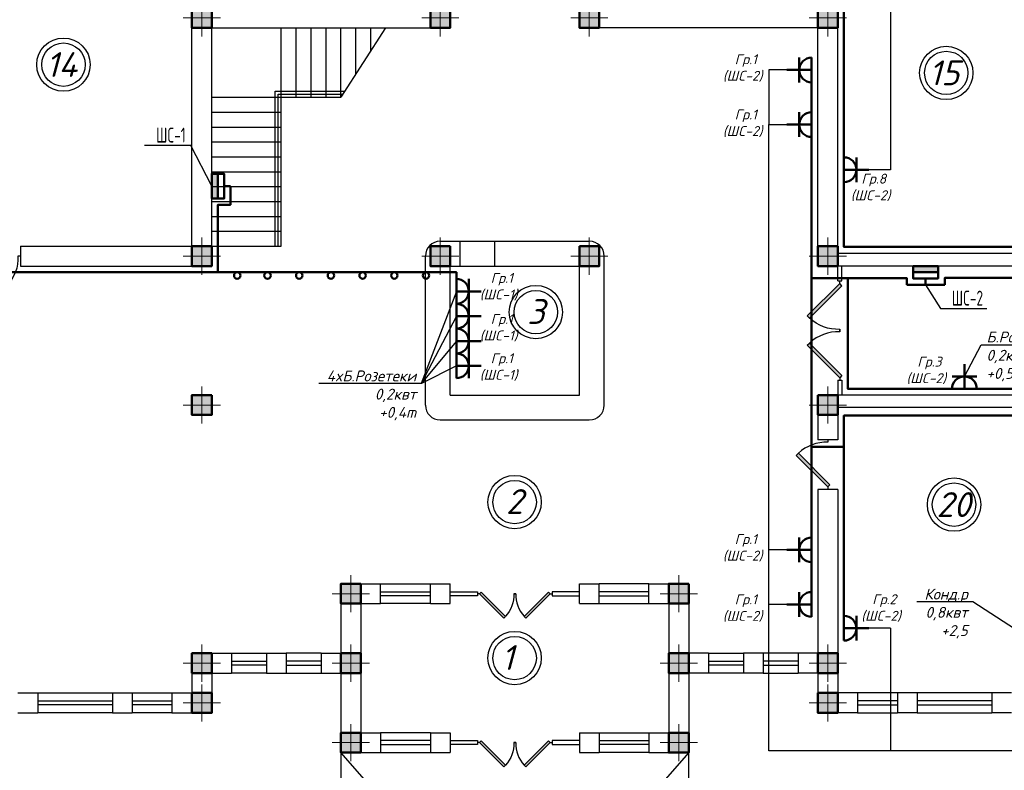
# Model space of a CAD drawing. Header units: millimetres. Extents: x 473009 to 2502882, y 456217 to 1153743.
# Tile 100 of 124: x 1985466 to 2005283, y 473093 to 488214. Entities that reach past the tile are written whole.
import ezdxf
from ezdxf import colors
from ezdxf.entities.mleader import LeaderData, LeaderLine
from ezdxf.math import Vec2, Vec3

# ---------------------------------------------------------------- set-up
doc = ezdxf.new("R2010")
doc.units = ezdxf.units.MM
doc.layers.add('kolonn', color=7, linetype='Continuous')
doc.layers.add('ТС ГММ', color=7, linetype='Continuous')
doc.layers.add('Электрика', color=1, linetype='Continuous', lineweight=50)
doc.layers.add('ЭО', color=2, linetype='Continuous', lineweight=40)
doc.styles.add('SPDS', font='spds.shx', dxfattribs={"width": 0.8, "height": 250})
doc.styles.add('SPDS1', font='spds.shx', dxfattribs={"width": 0.8})
doc.styles.get("Standard").update_dxf_attribs({"font": 'isocpeui.ttf'})
doc.styles.add('style Ecuper', font='isocpeui.ttf', dxfattribs={"height": 220})
doc.styles.add('ГОСТ 300', font='isocpeui.ttf', dxfattribs={"height": 250})

# ---------------------------------------------------------------- blocks, each defined once
blk = doc.blocks.new('jfgjhsdf')
blk.add_hatch(color=1).paths.add_polyline_path([(-593, 731), (-637, 687), (0, 50), (44, 94)])
at = {"color": 1}
for p, q in [((0, 1000), (0, 950)), ((0, 50), (0, 0))]:
    blk.add_line(p, q, dxfattribs=at)
blk.add_lwpolyline([(0, 50), (-637, 687), (-593, 731), (44, 94), (0, 50)], dxfattribs=at)
blk.add_arc((-33, 130), 821, 87.662, 132.9147, dxfattribs=at)
blk = doc.blocks.new('ghsdd')
at = {"ltscale": 50}
h = blk.add_hatch(color=256, dxfattribs=at)
h.paths.add_polyline_path([(0, 200), (-200, 200), (-200, 0), (0, 0)])
h.paths.add_polyline_path([(200, 0), (200, 200), (0, 200), (0, 0)])
h.paths.add_polyline_path([(0, 0), (-200, 0), (-200, -200), (0, -200)])
h.paths.add_polyline_path([(0, 0), (0, -200), (200, -200), (200, 0)])
at = {"lineweight": 0}
for p, q in [((0, -374), (0, 374)), ((-374, 0), (374, 0))]:
    blk.add_line(p, q, dxfattribs=at)
at = {"lineweight": 50, "ltscale": 50}
blk.add_lwpolyline([(200, 200), (200, -200), (-200, -200), (-200, 200), (200, 200)], dxfattribs=at)
blk = doc.blocks.new('розетка')
at = {"layer": 'Электрика', "ltscale": 20}
for p, q in [((0, 250), (0, -250)), ((250, 250), (250, -250)), ((0, 0), (500, 0))]:
    blk.add_line(p, q, dxfattribs=at)
blk.add_arc((0, 0), 250, 270, 90, dxfattribs=at)
blk = doc.blocks.new('_None')

msp = doc.modelspace()

# ---------------------------------------------------------------- hatches: boundary and pattern name
at = {"lineweight": 50}
h = msp.add_hatch(color=1, dxfattribs=at)
h.dxf.hatch_style = 1
h.paths.add_polyline_path([(1989456.1, 484610.8), (1989331.1, 484610.8), (1989331.1, 484969.3), (1989456.1, 484969.3)])
h.paths.add_polyline_path([(1989456.1, 484969.3), (1989331.1, 484969.3), (1989331.1, 485110.8), (1989456.1, 485110.8)])
h = msp.add_hatch(color=1, dxfattribs=at)
h.dxf.hatch_style = 1
h.paths.add_polyline_path([(2003448.9, 483125.9), (2003448.9, 483250.9), (2003807.5, 483250.9), (2003807.5, 483125.9)])
h.paths.add_polyline_path([(2003807.5, 483125.9), (2003807.5, 483250.9), (2003948.9, 483250.9), (2003948.9, 483125.9)])

# ---------------------------------------------------------------- linework, layer by layer
at = {"lineweight": 30}
for p, q in [((1988931.1, 483650.9), (1988931.1, 488450.9)), ((1994131.1, 488050.9), (1994131.1, 488450.9)), ((1996731.1, 488050.9), (1996731.1, 488450.9)), ((2001931.1, 483500.9), (2001931.1, 488450.9)), ((1989331.1, 483250.9), (1989331.1, 488050.9)), ((1989331.1, 488050.9), (1994131.1, 488050.9)), ((2001531.1, 488050.9), (1996731.1, 488050.9)), ((2001531.1, 483250.9), (2001531.1, 488050.9)), ((1985481.1, 483650.9), (1985481.1, 483250.9)), ((1985481.1, 483650.9), (1988931.1, 483650.9)), ((2006631.1, 483500.9), (2001931.1, 483500.9)), ((1985481.1, 483250.9), (1989331.1, 483250.9)), ((2008381.1, 483250.9), (2001531.1, 483250.9)), ((2007431.1, 480650.9), (2001531.1, 480650.9)), ((2001531.1, 480650.9), (2001531.1, 479750.9)), ((2001931.1, 480400.9), (2001931.1, 479750.9)), ((2006631.1, 480400.9), (2001931.1, 480400.9)), ((2001931.1, 479750.9), (2001531.1, 479750.9)), ((2001931.1, 478750.9), (2001531.1, 478750.9)), ((2001531.1, 478750.9), (2001531.1, 475450.9)), ((2001931.1, 478750.9), (2001931.1, 474650.9)), ((1991931.1, 476850.9), (1991931.1, 475450.9)), ((1991931.1, 476850.9), (1992731.1, 476850.9)), ((1992731.1, 476450.9), (1992731.1, 476850.9)), ((1993731.1, 476450.9), (1993731.1, 476850.9)), ((1993731.1, 476850.9), (1994131.1, 476850.9)), ((1994131.1, 476450.9), (1994131.1, 476850.9)), ((1996731.1, 476450.9), (1996731.1, 476850.9)), ((1996731.1, 476850.9), (1997131.1, 476850.9)), ((1997131.1, 476450.9), (1997131.1, 476850.9)), ((1998131.1, 476450.9), (1998131.1, 476850.9)), ((1998131.1, 476850.9), (1998931.1, 476850.9)), ((1998931.1, 476850.9), (1998931.1, 475450.9)), ((1992331.1, 476450.9), (1992331.1, 473850.9)), ((1992331.1, 476450.9), (1992731.1, 476450.9)), ((1993731.1, 476450.9), (1994131.1, 476450.9)), ((1996731.1, 476450.9), (1997131.1, 476450.9)), ((1998131.1, 476450.9), (1998531.1, 476450.9)), ((1998531.1, 476450.9), (1998531.1, 473850.9)), ((1988931.1, 475450.9), (1988931.1, 474650.9)), ((1988931.1, 475450.9), (1989731.1, 475450.9)), ((1989731.1, 475450.9), (1989731.1, 475050.9)), ((1990431.1, 475450.9), (1990431.1, 475050.9)), ((1990431.1, 475450.9), (1990831.1, 475450.9)), ((1990831.1, 475450.9), (1990831.1, 475050.9)), ((1991531.1, 475450.9), (1991531.1, 475050.9)), ((1991531.1, 475450.9), (1991931.1, 475450.9)), ((1999331.1, 475450.9), (1998931.1, 475450.9)), ((1999331.1, 475450.9), (1999331.1, 475050.9)), ((2000431.1, 475450.9), (2000031.1, 475450.9)), ((2000031.1, 475450.9), (2000031.1, 475050.9)), ((2000431.1, 475450.9), (2000431.1, 475050.9)), ((2001131.1, 475450.9), (2001131.1, 475050.9)), ((2001531.1, 475450.9), (2001131.1, 475450.9)), ((1989331.1, 475050.9), (1989731.1, 475050.9)), ((1989331.1, 475050.9), (1989331.1, 474250.9)), ((1990431.1, 475050.9), (1990831.1, 475050.9)), ((1991531.1, 475050.9), (1991931.1, 475050.9)), ((1991931.1, 475050.9), (1991931.1, 473450.9)), ((1999331.1, 475050.9), (1998931.1, 475050.9)), ((1998931.1, 475050.9), (1998931.1, 473450.9)), ((2000431.1, 475050.9), (2000031.1, 475050.9)), ((2001531.1, 475050.9), (2001131.1, 475050.9)), ((2001531.1, 475050.9), (2001531.1, 474250.9)), ((1985431.1, 474650.9), (1985831.1, 474650.9)), ((1985831.1, 474650.9), (1985831.1, 474250.9)), ((1987331.1, 474650.9), (1987331.1, 474250.9)), ((1987331.1, 474650.9), (1987731.1, 474650.9)), ((1987731.1, 474650.9), (1987731.1, 474250.9)), ((1988531.1, 474650.9), (1988531.1, 474250.9)), ((1988531.1, 474650.9), (1988931.1, 474650.9)), ((2002331.1, 474650.9), (2001931.1, 474650.9)), ((2002331.1, 474650.9), (2002331.1, 474250.9)), ((2003531.1, 474650.9), (2003131.1, 474650.9)), ((2003131.1, 474650.9), (2003131.1, 474250.9)), ((2003531.1, 474650.9), (2003531.1, 474250.9)), ((2005431.1, 474650.9), (2005031.1, 474650.9)), ((2005031.1, 474650.9), (2005031.1, 474250.9)), ((1985431.1, 474250.9), (1985831.1, 474250.9)), ((1987331.1, 474250.9), (1987731.1, 474250.9)), ((1988531.1, 474250.9), (1989331.1, 474250.9)), ((2002331.1, 474250.9), (2001531.1, 474250.9)), ((2003531.1, 474250.9), (2003131.1, 474250.9)), ((2005431.1, 474250.9), (2005031.1, 474250.9)), ((1992331.1, 473850.9), (1992731.1, 473850.9)), ((1992731.1, 473850.9), (1992731.1, 473450.9)), ((1993731.1, 473850.9), (1993731.1, 473450.9)), ((1993731.1, 473850.9), (1994131.1, 473850.9)), ((1994131.1, 473850.9), (1994131.1, 473450.9)), ((1996731.1, 473850.9), (1996731.1, 473450.9)), ((1996731.1, 473850.9), (1997131.1, 473850.9)), ((1997131.1, 473850.9), (1997131.1, 473450.9)), ((1998131.1, 473850.9), (1998131.1, 473450.9)), ((1998131.1, 473850.9), (1998531.1, 473850.9)), ((1991931.1, 473450.9), (1992731.1, 473450.9)), ((1993731.1, 473450.9), (1994131.1, 473450.9)), ((1996731.1, 473450.9), (1997131.1, 473450.9)), ((1998131.1, 473450.9), (1998931.1, 473450.9))]:
    msp.add_line(p, q, dxfattribs=at)
for p, q in [((1990731.1, 483650.9), (1990731.1, 488050.9)), ((1991031.1, 486650.9), (1991031.1, 488050.9)), ((1991331.1, 486650.9), (1991331.1, 488050.9)), ((1991631.1, 486650.9), (1991631.1, 488050.9)), ((1991931.1, 486650.9), (1991931.1, 488050.9)), ((1992831.1, 488050.9), (1991931.1, 486650.9)), ((1992231.1, 487117.6), (1992231.1, 488050.9)), ((1992531.1, 487584.3), (1992531.1, 488050.9)), ((1989331.1, 486650.9), (1991931.1, 486650.9)), ((1989331.1, 486350.9), (1990731.1, 486350.9)), ((1989331.1, 486050.9), (1990731.1, 486050.9)), ((1989331.1, 485750.9), (1990731.1, 485750.9)), ((1989331.1, 485450.9), (1990731.1, 485450.9)), ((1989331.1, 485150.9), (1990731.1, 485150.9)), ((1989331.1, 484850.9), (1990731.1, 484850.9)), ((1989331.1, 484550.9), (1990731.1, 484550.9)), ((1989331.1, 484250.9), (1990731.1, 484250.9)), ((1989331.1, 483950.9), (1990731.1, 483950.9)), ((1989331.1, 483650.9), (1990731.1, 483650.9))]:
    msp.add_line(p, q)
at = {"color": 1}
for p, q in [((1990611.1, 483650.9), (1990611.1, 486770.9)), ((1990611.1, 486770.9), (1992008.3, 486770.9)), ((1990671.1, 483650.9), (1990671.1, 486710.9)), ((1990671.1, 486710.9), (1991969.7, 486710.9)), ((2001931.1, 482950.9), (2001931.1, 483250.9)), ((2002011.1, 482950.9), (2002011.1, 483250.9)), ((2001931.1, 482950.9), (2002011.1, 482950.9)), ((2001931.1, 480950.9), (2001931.1, 480650.9)), ((2001931.1, 480950.9), (2002011.1, 480950.9)), ((2002011.1, 480950.9), (2002011.1, 480650.9)), ((1992731.1, 476850.9), (1993731.1, 476850.9)), ((1998131.1, 476850.9), (1997131.1, 476850.9)), ((1992731.1, 476690.9), (1993731.1, 476690.9)), ((1994131.1, 476690.9), (1994681.1, 476690.9)), ((1994681.1, 476690.9), (1994681.1, 476610.9)), ((1996731.1, 476690.9), (1996181.1, 476690.9)), ((1996181.1, 476690.9), (1996181.1, 476610.9)), ((1998131.1, 476690.9), (1997131.1, 476690.9)), ((1993731.1, 476610.9), (1992731.1, 476610.9)), ((1993731.1, 476450.9), (1992731.1, 476450.9)), ((1994681.1, 476610.9), (1994131.1, 476610.9)), ((1996181.1, 476610.9), (1996731.1, 476610.9)), ((1997131.1, 476610.9), (1998131.1, 476610.9)), ((1997131.1, 476450.9), (1998131.1, 476450.9)), ((1989731.1, 475450.9), (1990431.1, 475450.9)), ((1991531.1, 475450.9), (1990831.1, 475450.9)), ((1999331.1, 475450.9), (2000031.1, 475450.9)), ((2001131.1, 475450.9), (2000431.1, 475450.9)), ((1989731.1, 475290.9), (1990431.1, 475290.9)), ((1991531.1, 475290.9), (1990831.1, 475290.9)), ((1999331.1, 475290.9), (2000031.1, 475290.9)), ((2001131.1, 475290.9), (2000431.1, 475290.9)), ((1990431.1, 475210.9), (1989731.1, 475210.9)), ((1990431.1, 475050.9), (1989731.1, 475050.9)), ((1990831.1, 475210.9), (1991531.1, 475210.9)), ((1990831.1, 475050.9), (1991531.1, 475050.9)), ((2000031.1, 475210.9), (1999331.1, 475210.9)), ((2000031.1, 475050.9), (1999331.1, 475050.9)), ((2000431.1, 475210.9), (2001131.1, 475210.9)), ((2000431.1, 475050.9), (2001131.1, 475050.9)), ((1985831.1, 474650.9), (1987331.1, 474650.9)), ((1987731.1, 474650.9), (1988531.1, 474650.9)), ((2003131.1, 474650.9), (2002331.1, 474650.9)), ((2005031.1, 474650.9), (2003531.1, 474650.9)), ((1985831.1, 474490.9), (1987331.1, 474490.9)), ((1987731.1, 474490.9), (1988531.1, 474490.9)), ((2003131.1, 474490.9), (2002331.1, 474490.9)), ((2005031.1, 474490.9), (2003531.1, 474490.9)), ((1987331.1, 474410.9), (1985831.1, 474410.9)), ((1987331.1, 474250.9), (1985831.1, 474250.9)), ((1988531.1, 474410.9), (1987731.1, 474410.9)), ((1988531.1, 474250.9), (1987731.1, 474250.9)), ((2002331.1, 474410.9), (2003131.1, 474410.9)), ((2002331.1, 474250.9), (2003131.1, 474250.9)), ((2003531.1, 474410.9), (2005031.1, 474410.9)), ((2003531.1, 474250.9), (2005031.1, 474250.9)), ((1993731.1, 473850.9), (1992731.1, 473850.9)), ((1997131.1, 473850.9), (1998131.1, 473850.9)), ((1993731.1, 473690.9), (1992731.1, 473690.9)), ((1994131.1, 473690.9), (1994681.1, 473690.9)), ((1994681.1, 473690.9), (1994681.1, 473610.9)), ((1996731.1, 473690.9), (1996181.1, 473690.9)), ((1996181.1, 473690.9), (1996181.1, 473610.9)), ((1997131.1, 473690.9), (1998131.1, 473690.9)), ((1992731.1, 473610.9), (1993731.1, 473610.9)), ((1992731.1, 473450.9), (1993731.1, 473450.9)), ((1994681.1, 473610.9), (1994131.1, 473610.9)), ((1996181.1, 473610.9), (1996731.1, 473610.9)), ((1998131.1, 473610.9), (1997131.1, 473610.9)), ((1998131.1, 473450.9), (1997131.1, 473450.9))]:
    msp.add_line(p, q, dxfattribs=at)
at = {"color": 6}
for p, q in [((1993931.1, 483750.9), (1996931.1, 483750.9)), ((1994331.1, 483250.9), (1994331.1, 483750.9)), ((1995031.1, 483250.9), (1995031.1, 483750.9)), ((1993631.1, 480450.9), (1993631.1, 483450.9)), ((1997231.1, 480450.9), (1997231.1, 483450.9)), ((1994131.1, 480650.9), (1994131.1, 483250.9)), ((1994131.1, 483250.9), (1996731.1, 483250.9)), ((1996731.1, 480650.9), (1996731.1, 483250.9)), ((1994131.1, 480650.9), (1996731.1, 480650.9)), ((1993931.1, 480150.9), (1996931.1, 480150.9))]:
    msp.add_line(p, q, dxfattribs=at)
at = {"color": 1, "lineweight": 50}
for p, q in [((2003323.9, 482875.9), (2003448.9, 482875.9)), ((2003448.9, 482875.9), (2003698.9, 482875.9)), ((2003698.9, 482875.9), (2004088.9, 482875.9))]:
    msp.add_line(p, q, dxfattribs=at)
for points in [[(2026110.5, 490488.9), (2002995.8, 490488.9), (2002995.8, 485190.9)], [(2000906.1, 487200.6), (2000545.8, 487200.6), (2000545.8, 486100.9)], [(2007845.8, 473484.6), (2000545.8, 473484.6), (2000545.8, 486100.9), (2000906.1, 486100.9)], [(2002995.8, 485190.9), (2002556.1, 485190.9)], [(1994256.1, 482741), (1993548.3, 480883.7)], [(1994256.1, 482241), (1993548.3, 480883.7)], [(1994256.1, 481741), (1993548.3, 480883.7)], [(2000906.1, 477534.6), (2000545.8, 477534.6)], [(2000906.1, 476434.9), (2000545.8, 476434.9)], [(2002995.8, 475955.4), (2002556.1, 475955.4)], [(2002995.8, 475955.4), (2002995.8, 473484.6)]]:
    msp.add_lwpolyline(points)
for points in [[(2004088.9, 482875.9), (2004088.9, 483015.6), (2008585.2, 483015.6), (2008585.2, 483847.9), (2006902.6, 483847.9), (2006902.6, 484346.8), (2006505.1, 484346.8), (2006505.1, 483637.9), (2002056.1, 483637.9), (2002056.1, 489846.2)], [(2001406.1, 476434.9), (2001406.1, 487200.6)], [(1989456.1, 485110.8), (1989456.1, 484610.8)], [(1969408.9, 483763.5), (1969408.9, 483125.9), (1989456.1, 483125.9), (1989456.1, 484485.8), (1989706.1, 484485.8), (1989706.1, 484860.8)], [(1989706.1, 484860.8), (1989581.1, 484860.8)], [(1989456.1, 483125.9), (1994256.1, 483125.9), (1994256.1, 481241)], [(2003323.9, 482875.9), (2003323.9, 483005.5), (2001406.1, 483005.5)], [(2002136.1, 483005.5), (2002136.1, 480775.9), (2020631.1, 480775.9)], [(2003948.9, 483125.9), (2003448.9, 483125.9)], [(2003698.9, 482875.9), (2003698.9, 483000.9)], [(2002056.1, 479608.2), (2002056.1, 480237.8), (2006506.1, 480237.8), (2006506.1, 475942.3)], [(2002056.1, 475955.4), (2002056.1, 479608.2), (2001406.1, 479608.2)]]:
    msp.add_lwpolyline(points, dxfattribs=at)
at = {"color": 1}
for points in [[(1991931.1, 473450.9), (1991931.1, 465450.9), (1998931.1, 465450.9), (1998931.1, 473450.9), (1991931.1, 465450.9)], [(1998931.1, 465450.9), (1991931.1, 473450.9)]]:
    msp.add_lwpolyline(points, dxfattribs=at)
for centre, radius in [((1986346, 487307.9), 537), ((1986346, 487307.9), 437), ((2004115.5, 487141), 537), ((2004115.5, 487141), 437), ((1995854.4, 482323.8), 537), ((1995854.4, 482323.8), 437), ((1995427.5, 478497), 537), ((1995427.5, 478497), 437), ((2004271.4, 478444.7), 537), ((2004271.4, 478444.7), 437), ((1995427.5, 475354.8), 537), ((1995427.5, 475354.8), 437)]:
    msp.add_circle(centre, radius, dxfattribs=at)
at = {"color": 1, "lineweight": 50}
for centre in [(1989844.5, 483061.1), (1990454.5, 483061.1), (1991092.4, 483061.1), (1991730.3, 483061.1), (1992368.2, 483061.1), (1993006.1, 483061.1), (1993644, 483061.1)]:
    msp.add_circle(centre, 64.8, dxfattribs=at)
at = {"color": 6}
for centre, start, end in [((1993931.1, 483450.9), 90, 180), ((1996931.1, 483450.9), 0, 90), ((1993931.1, 480450.9), 180, 270), ((1996931.1, 480450.9), 270, 0)]:
    msp.add_arc(centre, 300, start, end, dxfattribs=at)
at = {"layer": 'ЭО', "color": 1, "lineweight": 50}
for points in [[(1989331.1, 484610.8), (1989581.1, 484610.8), (1989581.1, 485110.8), (1989331.1, 485110.8)], [(2003448.9, 483250.9), (2003448.9, 483000.9), (2003948.9, 483000.9), (2003948.9, 483250.9)]]:
    msp.add_lwpolyline(points, close=True, dxfattribs=at)

# ---------------------------------------------------------------- block references
at = {"xscale": -1, "rotation": 270}
msp.add_blockref('jfgjhsdf', (1984481.1, 483450.9), dxfattribs=at)
for p, xscale, yscale, zscale, rotation in [((2001971.1, 482950.9), -1.025641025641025, 1.025641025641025, 1.025641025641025, 180), ((1994681.1, 476650.9), -0.769230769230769, 0.769230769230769, 0.769230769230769, 270), ((1996181.1, 476650.9), 0.769230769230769, 0.769230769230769, 0.769230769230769, 90), ((1994681.1, 473650.9), -0.769230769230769, 0.769230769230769, 0.769230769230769, 270), ((1996181.1, 473650.9), 0.769230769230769, 0.769230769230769, 0.769230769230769, 90)]:
    msp.add_blockref('jfgjhsdf', p, dxfattribs=dict(xscale=xscale, yscale=yscale, zscale=zscale, rotation=rotation))
at = {"xscale": 1.025641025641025, "yscale": 1.025641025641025, "zscale": 1.025641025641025}
msp.add_blockref('jfgjhsdf', (2001971.1, 480950.9), dxfattribs=at)
msp.add_blockref('jfgjhsdf', (2001731.1, 478750.9))
at = {"layer": 'kolonn'}
for p in [(1989131.1, 488250.9), (1993931.1, 488250.9), (1989131.1, 483450.9), (1993931.1, 483450.9), (1989131.1, 480450.9), (1992131.1, 476650.9), (1998731.1, 476650.9), (1989131.1, 475250.9), (1992131.1, 475250.9), (1998731.1, 475250.9), (1989131.1, 474450.9), (1992131.1, 473650.9), (1998731.1, 473650.9)]:
    msp.add_blockref('ghsdd', p, dxfattribs=at)
at = {"layer": 'kolonn', "xscale": -1}
for p in [(1996931.1, 488250.9), (2001731.1, 488250.9), (1996931.1, 483450.9), (2001731.1, 483450.9), (2001731.1, 480450.9), (2001731.1, 475250.9), (2001731.1, 474450.9)]:
    msp.add_blockref('ghsdd', p, dxfattribs=at)
at = {"layer": 'Электрика'}
for p, rotation in [((2001406.1, 487200.6), 180), ((2001406.1, 486100.9), 180), ((2004481.1, 480775.9), 90), ((2001406.1, 477534.6), 180), ((2001406.1, 476434.9), 180)]:
    msp.add_blockref('розетка', p, dxfattribs=dict(at, rotation=rotation))
for p in [(2002056.1, 485190.9), (1994256.1, 482741), (1994256.1, 482241), (1994256.1, 481741), (1994256.1, 481241), (2002056.1, 475955.4)]:
    msp.add_blockref('розетка', p, dxfattribs=at)

# ---------------------------------------------------------------- texts
at = {"color": 1}
for s, p in [('14', (1985993.8, 487059.9)), ('15', (2003763.4, 486893)), ('3', (1995680.4, 482084.3)), ('2', (1995253.5, 478257.5)), ('20', (2003919.3, 478196.7)), ('1', (1995161.1, 475115.2))]:
    msp.add_text(s, height=500, dxfattribs=at).set_placement(p)
at = {"char_height": 200, "width": 6377.27, "attachment_point": 5, "style": 'ГОСТ 300'}
for s, insert in [(' Гр.1\\P(ШC-2)', (2000017.5, 487240.6)), (' Гр.1\\P(ШC-2)', (2000017.5, 486128.2)), (' Гр.8\\P(ШC-2)', (2002592.4, 484834.4)), (' Гр.1\\P(ШC-1)', (1995106.3, 482835.3)), (' Гр.1\\P(ШC-1)', (1995106.3, 482009)), (' Гр.1\\P(ШC-1)', (1995106.3, 481216.7)), (' Гр.3\\P(ШC-2)', (2003713.5, 481149.4)), (' Гр.1\\P(ШC-2)', (2000017.5, 477574.7)), (' Гр.1\\P(ШC-2)', (2000017.5, 476361.1)), (' Гр.2\\P(ШC-2)', (2002804.2, 476362.7))]:
    msp.add_mtext(s, dxfattribs=dict(at, insert=insert))
at = {"color": 7, "ltscale": 2, "insert": (513015.9, 476034.8), "char_height": 250, "width": 17719.705, "attachment_point": 4, "line_spacing_factor": 1.44, "style": 'SPDS1'}
msp.add_mtext('\\pi7954.85267;{\\L\\C256;Общие данные\\P\\pi0;\\l    1.Настоящий проект электроосвещения и электрооборудования здания выполнен на основании следующих исходных данных разделов: АР, ОВ, ОС, ТХ. \\PВРУ-1- Ру =116,2кВт; \\P             Рр =98,7кВт.\\P    2.Проектом предусмотрено рабочее (общее, местное) ремонтное и аварийное освещение.\\P    3.Общее рабочее освещение предусматривается стационарными светодиодными светильниками. Выбор типа светильников производился в соответствии с назначением помещений, характеристикой среды и требованиями архитектурного оформления.\\P   4.Освещенность помещений принята согласно нормам и правилам КМК2.01.05-98.\\P   5.Управление рабочим освещением осуществляется выключателями, установленными по месту в помещениях .\\P   6.Аварийное освещение предусматривается по линиям проходов и выходов из здания. Светильники аварийного освещения выделяются из числа светильников общего рабочего освещения и питаются от сети аварийного освещения.\\P   7.Включение светильников общего и аварийного освещения раздельное.\\P  8.Групповая осветительная сеть выполняется кабелем марки ВВГнг-0,66  в ПВХ гофротрубе за подвесным потолком, в плитах перекрытий.   \\P     9.Силовыми электроприемниками являются  технологическое,  сантехническое оборудование. Номинальная мощность установленных электроприемников принята в соответствии с заданиями технологической, вентиляционной частей проекта. \\PРасчетная мощность силовых электроприемников определена методом коэффициентов спроса по характерным группам электроприемников (на основании рекомендаций КМК). . Отключение общей вентиляции при пожаре осуществляется поступлением сигнала на магнитный пускатель "МП".\\P     10.Силовая распределительная сеть выполняется кабелем ВВГнг, проложенная за подвесным потолком в ПВХ гофротрубе и скрыто в ПВХ трубе под слоем штукатурки. \\P     11.Силовые распределительные пункты приняты с автоматическими выключателями на отходящих линиях. Щиты принять навесными. В качестве главного распределительного щита принята панель ПР. Магистральные сети выполняются кабелем марки ВВГнг, проложенные в гофрированных трубах ПВХ, на скобах.\\P    12.Для защиты от поражения электрическим током предусматривается следующие виды заземления :\\P     Заземление всех корпусов электроприемников выполняется в однофазной сети третьим  заземляющим проводом,в трехфазной-пятым заземляющим проводом.\\PВ проекте принята система заземления TN-S. Ввод в здание должен быть предусмотрен пятижильным кабелем. Пятая жила соединяется с заземленной нейтралью источника.\\P    13. Опасные зоны на объекте отсутствуют\\C5;.\\P    }14. {\\C256;Монтаж выполнить в соответствии с ПУЭ и КМК3.05.06-97.}', dxfattribs=at)

# ---------------------------------------------------------------- leaders
ml = msp.add_multileader_mtext('Standard')
ml.set_content('{\\C1;Б.Розетеки\\P0,2квт\\P+0,5m}', color=256, style='style Ecuper')
ml.set_leader_properties()
ml.set_arrow_properties(name='NONE')
ml.build(insert=Vec2(0, 0))
ml.multileader.update_dxf_attribs({"text_left_attachment_type": 6, "text_right_attachment_type": 6, "dogleg_length": 0.1, "arrow_head_size": 150})
ctx = ml.context
ctx.base_point, ctx.char_height, ctx.arrow_head_size, ctx.landing_gap_size, ctx.plane_origin = Vec3(2004824.6, 481667.3), 220, 150, 100, Vec3(2001361.4, 476754.6)
ctx.left_attachment, ctx.right_attachment = 6, 6
notes = []
notes.append((ctx, [(0, (1, 1, 0), (2004819.6, 481667.3), (1, 0), 5, [(0, [(2004481.1, 481025.9)], 0, [])])]))
ctx.mtext.insert, ctx.mtext.width, ctx.mtext.flow_direction = Vec3(2004924.6, 481931.3), 1941.264, 5
ml = msp.add_multileader_mtext('Standard')
ml.set_content('{\\C1;4xБ.Розетеки\\P0,2квт\\P+0,4m}', color=256, style='style Ecuper')
ml.set_leader_properties()
ml.set_arrow_properties(name='NONE')
ml.build(insert=Vec2(0, 0))
ml.multileader.update_dxf_attribs({"text_left_attachment_type": 6, "text_right_attachment_type": 6, "dogleg_length": 0.1, "arrow_head_size": 150})
ctx = ml.context
ctx.base_point, ctx.char_height, ctx.arrow_head_size, ctx.landing_gap_size, ctx.plane_origin = Vec3(1991407.1, 480883.7), 220, 150, 100, Vec3(1991136.4, 476969.7)
ctx.left_attachment, ctx.right_attachment, ctx.text_align_type = 6, 6, 2
notes.append((ctx, [(1, (1, 1, 0), (1993553.3, 480883.7), (-1, 0), 5, [(0, [(1994256.1, 481241)], 0, [])])]))
ctx.mtext.insert, ctx.mtext.width, ctx.mtext.alignment, ctx.mtext.flow_direction = Vec3(1993448.3, 481147.7), 1941.264, 3, 5
ml = msp.add_multileader_mtext('Standard')
ml.set_content('{\\C1;Конд.р\\P0,8квт\\P+2,5}', color=256, style='style Ecuper')
ml.set_leader_properties()
ml.set_arrow_properties(name='NONE')
ml.build(insert=Vec2(0, 0))
ml.multileader.update_dxf_attribs({"text_left_attachment_type": 6, "text_right_attachment_type": 6, "dogleg_length": 0.1, "arrow_head_size": 150})
ctx = ml.context
ctx.base_point, ctx.char_height, ctx.arrow_head_size, ctx.landing_gap_size, ctx.plane_origin = Vec3(2002506.4, 476488.3), 220, 150, 100, Vec3(2004200.4, 472628)
ctx.left_attachment, ctx.right_attachment, ctx.text_align_type = 6, 6, 2
notes.append((ctx, [(1, (1, 1, 0), (2004652.7, 476488.3), (-1, 0), 5, [(0, [(2006256.1, 475442.3)], 0, [])])]))
ctx.mtext.insert, ctx.mtext.width, ctx.mtext.alignment, ctx.mtext.flow_direction = Vec3(2004547.7, 476752.3), 1941.264, 3, 5
at = {"layer": 'ТС ГММ', "color": 7, "lineweight": 20, "ltscale": 0.5}
ml = msp.add_multileader_mtext('Standard', dxfattribs=at)
ml.set_content('{\\C1;ШC-1}', color=7, style='SPDS')
ml.set_leader_properties()
ml.set_arrow_properties(name='NONE')
ml.build(insert=Vec2(0, 0))
ml.multileader.update_dxf_attribs({"text_left_attachment_type": 6, "text_right_attachment_type": 6, "dogleg_length": 0.1, "arrow_head_size": 150})
ctx = ml.context
ctx.base_point, ctx.char_height, ctx.arrow_head_size, ctx.landing_gap_size, ctx.plane_origin = Vec3(1986763.1, 485679.2), 300, 150, 100, Vec3(1987297.3, 480875)
ctx.left_attachment, ctx.right_attachment, ctx.text_align_type = 6, 6, 2
notes.append((ctx, [(1, (1, 1, 0), (1988909.4, 485679.2), (-1, 0), 5, [(0, [(1989331.1, 484860.8)], 0, [])])]))
ctx.mtext.insert, ctx.mtext.width, ctx.mtext.alignment, ctx.mtext.flow_direction = Vec3(1988804.4, 486039.2), 1941.264, 3, 5
ml = msp.add_multileader_mtext('Standard', dxfattribs=at)
ml.set_content('{\\C1;ШC-2}', color=7, style='SPDS')
ml.set_leader_properties()
ml.set_arrow_properties(name='NONE')
ml.build(insert=Vec2(0, 0))
ml.multileader.update_dxf_attribs({"text_left_attachment_type": 6, "text_right_attachment_type": 6, "dogleg_length": 0.1, "arrow_head_size": 150})
ctx = ml.context
ctx.base_point, ctx.char_height, ctx.arrow_head_size, ctx.landing_gap_size, ctx.plane_origin = Vec3(2004006.2, 482395.1), 300, 150, 100, Vec3(2001665.2, 479265.1)
ctx.left_attachment, ctx.right_attachment, ctx.text_align_type = 6, 6, 2
notes.append((ctx, [(0, (1, 1, 0), (2004001.2, 482395.1), (1, 0), 5, [(0, [(2003698.9, 482875.9)], 0, [])])]))
ctx.mtext.insert, ctx.mtext.width, ctx.mtext.alignment, ctx.mtext.flow_direction = Vec3(2004855.1, 482755.1), 1941.264, 3, 5
for ctx, leaders in notes:
    for number, flags, end, landing, length, lines in leaders:
        leader = LeaderData()
        leader.index, (leader.has_last_leader_line, leader.has_dogleg_vector, leader.attachment_direction) = number, flags
        leader.last_leader_point, leader.dogleg_vector, leader.dogleg_length = Vec3(end), Vec3(landing), length
        for number, points, colour, breaks in lines:
            line = LeaderLine()
            line.index, line.vertices, line.color, line.breaks = number, Vec3.list(points), colors.encode_raw_color(colour), breaks
            leader.lines.append(line)
        ctx.leaders.append(leader)

doc.saveas('drawing.dxf')
